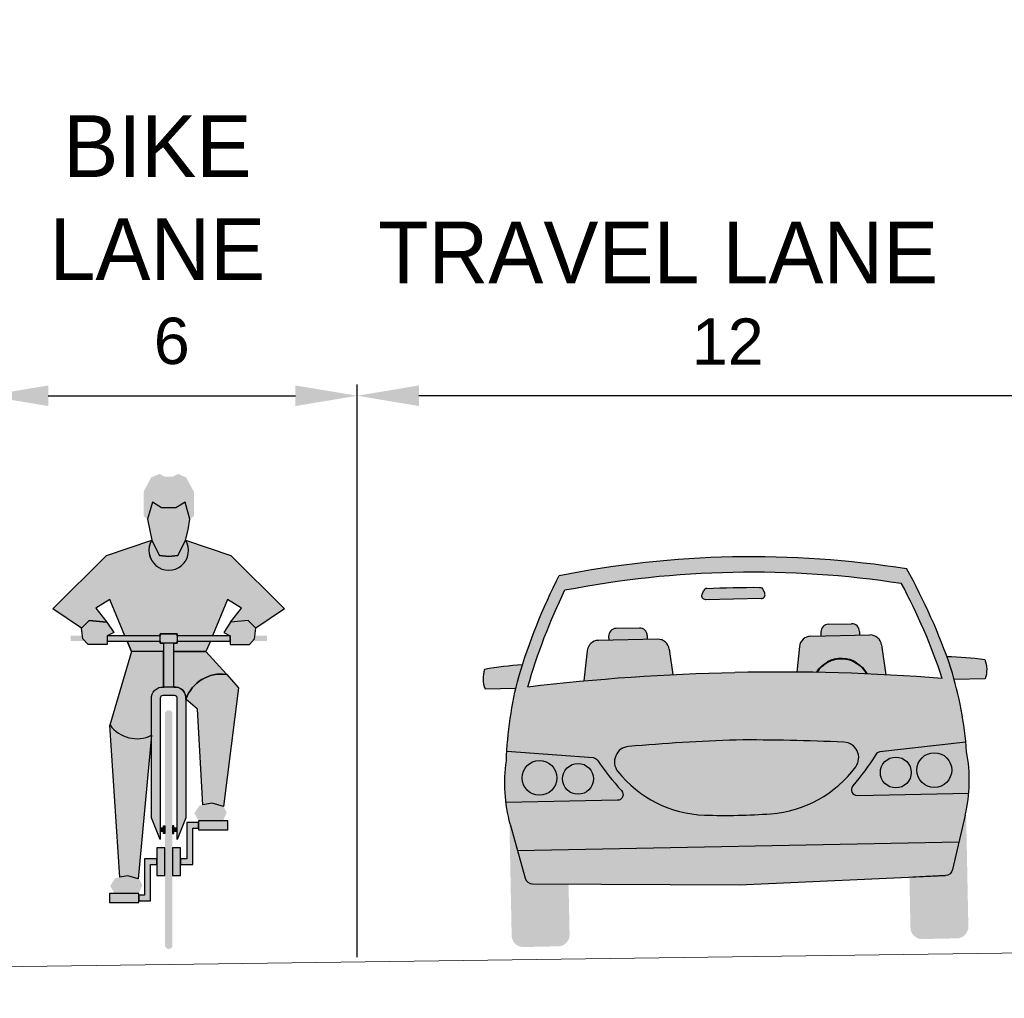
# Model space of a CAD drawing. Extents: x 3480 to 4622, y 4336 to 4703.
# Tile 28 of 33: x 4138 to 4146, y 4640 to 4648. Entities that reach past the tile are written whole.
import ezdxf

# ---------------------------------------------------------------- set-up
doc = ezdxf.new("R2010")
doc.units = 0
doc.header["$MEASUREMENT"] = 0
doc.set_wipeout_variables(frame=1)
doc.linetypes.add('Wisdot2', pattern=[0.125, 0.0625, -0.0625])
doc.layers.get('Defpoints').update_dxf_attribs({"lineweight": 25})
for name, color, linetype, lineweight in [('P_AREA', 1, 'Wisdot2', 25), ('P_MISC', 7, 'Continuous', 25), ('P_MISC_CONSTD', 7, 'Continuous', 25), ('P_MISC_TYPS', 7, 'Continuous', 25)]:
    doc.layers.add(name, color=color, linetype=linetype, lineweight=lineweight)
doc.styles.add('DOT_FONT15', font='dot_font15.shx')
doc.styles.get("Standard").update_dxf_attribs({"font": 'arial.ttf'})
doc.dimstyles.get("Standard").update_dxf_attribs({"dimtxt": 0.18, "dimasz": 0.18, "dimexe": 0.18, "dimexo": 0.0625, "dimgap": 0.09, "dimtad": 0, "dimtih": 1, "dimtoh": 1, "dimdec": 4, "dimzin": 0, "dimdsep": 46, "dimtxsty": 'Standard', "dimcen": 0.09, "dimadec": 0, "dimazin": 0, "dimtfac": 1, "dimtdec": 4, "dimtofl": 0, "dimtmove": 0, "dimatfit": 3, "dimfxl": 1, "dimtolj": 1, "dimtzin": 0, "dimarcsym": 0})

# ---------------------------------------------------------------- blocks, each defined once
blk = doc.blocks.new('*D76')
at = {"layer": 'Defpoints', "color": 0, "transparency": 16777216}
for p in [(870653.7835343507, 574548.4507873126), (870665.7835343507, 574542.8470684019), (870653.7835343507, 574540.0328224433)]:
    blk.add_point(p, dxfattribs=at)
at = {"layer": 'P_MISC', "color": 0, "lineweight": -2, "transparency": 16777216}
for p, q in [((870653.7835343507, 574540.0953224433), (870653.7835343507, 574548.6307873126)), ((870665.7835343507, 574542.9095684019), (870665.7835343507, 574548.6307873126)), ((870664.7835343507, 574548.4507873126), (870654.7835343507, 574548.4507873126))]:
    blk.add_line(p, q, dxfattribs=at)
at = {"layer": 'P_MISC', "color": 0, "transparency": 16777216}
for points in [[(870654.7835343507, 574548.6174539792), (870654.7835343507, 574548.284120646), (870653.7835343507, 574548.4507873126)], [(870664.7835343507, 574548.6174539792), (870664.7835343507, 574548.284120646), (870665.7835343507, 574548.4507873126)]]:
    blk.add_solid(points, dxfattribs=at)
at = {"layer": 'P_MISC', "color": 0, "transparency": 16777216, "insert": (870659.7835343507, 574549.3273221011), "char_height": 0.75, "attachment_point": 5}
blk.add_mtext('\\A1;12', dxfattribs=at)
blk = doc.blocks.new('*D79')
at = {"layer": 'Defpoints', "color": 0, "transparency": 16777216}
for p in [(870653.7835343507, 574548.4507873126), (870647.7828141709, 574542.8470684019), (870653.7835343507, 574539.3006347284)]:
    blk.add_point(p, dxfattribs=at)
at = {"layer": 'P_MISC', "color": 0, "lineweight": -2, "transparency": 16777216}
for p, q in [((870647.7828141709, 574542.9095684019), (870647.7828141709, 574548.6307873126)), ((870653.7835343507, 574539.3631347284), (870653.7835343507, 574548.6307873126)), ((870648.7828141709, 574548.4507873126), (870652.7835343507, 574548.4507873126))]:
    blk.add_line(p, q, dxfattribs=at)
at = {"layer": 'P_MISC', "color": 0, "transparency": 16777216}
for points in [[(870648.7828141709, 574548.6174539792), (870648.7828141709, 574548.284120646), (870647.7828141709, 574548.4507873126)], [(870652.7835343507, 574548.6174539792), (870652.7835343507, 574548.284120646), (870653.7835343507, 574548.4507873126)]]:
    blk.add_solid(points, dxfattribs=at)
at = {"layer": 'P_MISC', "color": 0, "transparency": 16777216, "insert": (870650.7831742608, 574549.3337170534), "char_height": 0.75, "attachment_point": 5}
blk.add_mtext('\\A1;6', dxfattribs=at)
blk = doc.blocks.new('BIKE_2')
at = {"layer": 'P_AREA', "linetype": 'Continuous', "lineweight": 25}
for color, points in [(250, [(0.2195320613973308, 4.441373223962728), (0.1683649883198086, 4.618335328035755), (0.07400009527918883, 4.558379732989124), (-0.07540477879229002, 4.558379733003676), (-0.1688014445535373, 4.618335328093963), (-0.2209367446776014, 4.441373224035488), (-0.2602616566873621, 4.471835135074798), (-0.2602616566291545, 4.724467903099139), (-0.1806436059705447, 4.873947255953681), (-0.09506723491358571, 4.908356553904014), (-0.04099548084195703, 4.879831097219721), (0.04055902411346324, 4.879831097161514), (0.0946307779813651, 4.908356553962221), (0.1792389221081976, 4.873947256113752), (0.2598252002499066, 4.724467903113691), (0.2598252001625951, 4.471835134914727)]), (241, [(0.07400009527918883, 4.558379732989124), (-0.07540477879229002, 4.558379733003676), (-0.1688014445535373, 4.618335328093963), (-0.2209367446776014, 4.441373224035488), (-0.1746852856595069, 4.225086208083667), (-0.09506723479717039, 4.066818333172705), (-0.000702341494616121, 4.054007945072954), (0.09463077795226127, 4.066818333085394), (0.1732806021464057, 4.225086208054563), (0.199869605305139, 4.332261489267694), (0.2195320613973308, 4.441373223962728), (0.1683649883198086, 4.618335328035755)]), (1, [(0.4525023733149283, 3.236079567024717), (0.08777870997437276, 3.236079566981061), (0.08777871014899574, 3.255742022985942), (-0.08821516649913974, 3.25574202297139), (-0.08821516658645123, 3.236079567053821), (-0.453907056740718, 3.236079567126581), (-0.6102384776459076, 3.609666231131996), (-0.7547277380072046, 3.522153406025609), (-0.6397321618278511, 3.375653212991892), (-0.8216098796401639, 3.393379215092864), (-0.9002597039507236, 3.313686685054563), (-1.197132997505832, 3.51329040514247), (-0.643679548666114, 4.065775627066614), (-0.1746852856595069, 4.225086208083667), (-0.1743036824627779, 4.225246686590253, 1.792431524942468), (0.1739184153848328, 4.225246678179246), (0.1732806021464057, 4.225086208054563), (0.64324309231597, 4.065775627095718), (1.19572831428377, 3.513290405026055), (0.8998232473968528, 3.313686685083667), (0.8202051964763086, 3.39337921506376), (0.6383274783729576, 3.37565321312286), (0.7533230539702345, 3.522153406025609), (0.6088337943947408, 3.609666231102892)]), (241, [(-0.8333775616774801, 3.144619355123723), (-0.8894602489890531, 3.205543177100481), (-0.9002597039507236, 3.313686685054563), (-0.8216098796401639, 3.393379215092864), (-0.6397321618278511, 3.375653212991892), (-0.5689771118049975, 3.268477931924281), (-0.6357847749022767, 3.236079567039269), (-0.6357847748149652, 3.144619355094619)]), (241, [(0.6383274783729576, 3.37565321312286), (0.5685406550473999, 3.268477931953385), (0.6353483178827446, 3.236079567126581), (0.6353483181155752, 3.144619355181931), (0.833015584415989, 3.144619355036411), (0.8880555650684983, 3.205543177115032), (0.8998232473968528, 3.313686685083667), (0.8202051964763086, 3.39337921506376)]), (250, [(-1.014287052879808, 3.182007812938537), (-1.014287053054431, 3.236079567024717), (-0.892364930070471, 3.236079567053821), (-0.8894602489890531, 3.205543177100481), (-0.8677868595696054, 3.182007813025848)]), (254, [(-0.6357847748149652, 3.182007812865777), (-0.08821516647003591, 3.182007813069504), (-0.08821516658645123, 3.236079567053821), (-0.6357847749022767, 3.236079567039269)]), (1, [(-0.05283764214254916, 3.072821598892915), (-0.3860566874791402, 3.072821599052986), (-0.4313399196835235, 3.18200781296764), (-0.08821516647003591, 3.182007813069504), (-0.08821516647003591, 3.161302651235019), (-0.05283764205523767, 3.161302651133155)]), (1, [(0.3846520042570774, 3.072821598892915), (0.051432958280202, 3.072821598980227), (0.05143295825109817, 3.161302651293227), (0.08777871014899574, 3.161302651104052), (0.08777871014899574, 3.1820078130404), (0.4299352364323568, 3.18200781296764)]), (254, [(0.08777871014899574, 3.1820078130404), (0.6353483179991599, 3.182007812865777), (0.6353483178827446, 3.236079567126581), (0.08777870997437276, 3.236079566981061)]), (250, [(1.01385059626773, 3.182007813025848), (0.8663821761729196, 3.18200781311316), (0.8880555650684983, 3.205543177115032), (0.8920029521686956, 3.236079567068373), (1.013850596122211, 3.236079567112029)]), (250, [(-0.08821516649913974, 1.130185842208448), (-0.1776644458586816, 1.356304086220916), (-0.1776644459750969, 2.582302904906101), (-0.1775028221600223, 2.582270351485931, -0.4692130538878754), (-0.05200719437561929, 2.706635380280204), (-0.05283764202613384, 2.707129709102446), (0.05143295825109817, 2.707129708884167), (0.05200719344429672, 2.7066353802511, -0.4692130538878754), (0.1775028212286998, 2.582270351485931), (0.1772279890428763, 2.582302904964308), (0.1772279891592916, 1.35630408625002), (0.08777871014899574, 1.130185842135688), (0.08777870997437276, 2.590123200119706), (0.08826207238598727, 2.590099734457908, 0.4692130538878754), (0.06064385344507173, 2.617469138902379), (0.06022148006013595, 2.617680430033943), (-0.06162616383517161, 2.617680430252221), (-0.0606438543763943, 2.617469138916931, 0.4692130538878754), (-0.08821516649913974, 2.590123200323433)]), (250, [(0.561614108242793, 1.324873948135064), (0.3080131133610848, 1.32487394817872), (0.2647408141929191, 1.403523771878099), (0.316876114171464, 1.482173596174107), (0.44855498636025, 1.506751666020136), (0.566529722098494, 1.473310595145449), (0.5980343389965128, 1.40843938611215)]), (254, [(-0.05380586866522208, 1.249128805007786), (-0.08821516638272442, 1.249128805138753), (-0.08821516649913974, 1.217698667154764), (-0.05380586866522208, 1.217698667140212)]), (254, [(-0.05380586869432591, 1.272738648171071), (-0.04002725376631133, 1.272738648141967), (-0.04002725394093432, 1.19408882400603), (-0.05380586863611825, 1.194088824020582)]), (254, [(0.0386225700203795, 1.194088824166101), (0.05240118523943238, 1.194088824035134), (0.05240118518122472, 1.272738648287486), (0.03862257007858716, 1.272738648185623)]), (254, [(0.05240118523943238, 1.217698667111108), (0.08777871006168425, 1.21769866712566), (0.08777871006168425, 1.249128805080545), (0.05240118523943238, 1.249128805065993)]), (254, [(0.1212197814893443, 0.9306566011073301), (0.121219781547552, 0.8736056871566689), (0.2499939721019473, 0.8736056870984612), (0.2499939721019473, 1.248160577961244), (0.3080131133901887, 1.248160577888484), (0.3080131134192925, 1.306179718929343), (0.188027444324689, 1.306179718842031), (0.1880274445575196, 0.9306566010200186)]), (254, [(-0.3094177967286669, 0.5560272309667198), (-0.309417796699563, 0.4990507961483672), (-0.1894321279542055, 0.4990507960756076), (-0.1894321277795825, 0.873605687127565), (-0.1226244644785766, 0.8736056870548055), (-0.1226244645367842, 0.9306566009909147), (-0.2513986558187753, 0.9306566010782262), (-0.2513986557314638, 0.5560272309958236)]), (250, [(-0.5620505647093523, 0.574721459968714), (-0.6053228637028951, 0.6524030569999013), (-0.5531875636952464, 0.7310528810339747), (-0.4224769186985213, 0.7565991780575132), (-0.3035339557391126, 0.722189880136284), (-0.2729975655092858, 0.6582868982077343), (-0.3094177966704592, 0.5747214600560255)])]:
    blk.add_hatch(color=color, dxfattribs=at).paths.add_polyline_path(points)
h = blk.add_hatch(color=241, dxfattribs=at)
edge = h.paths.add_edge_path()
edge.add_line((0.1732806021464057, 4.225086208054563), (0.09463077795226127, 4.066818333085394))
edge.add_line((0.09463077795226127, 4.066818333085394), (-0.000702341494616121, 4.054007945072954))
edge.add_line((-0.000702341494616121, 4.054007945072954), (-0.09506723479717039, 4.066818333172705))
edge.add_line((-0.09506723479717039, 4.066818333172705), (-0.1746852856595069, 4.225086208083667))
edge.add_line((-0.1746852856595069, 4.225086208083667), (-0.1741110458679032, 4.225019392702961))
edge.add_arc((4.510093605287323e-10, 4.117546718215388), 0.2046094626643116, 148.3144138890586, 391.685583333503)
edge.add_line((0.1741110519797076, 4.225019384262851), (0.1732806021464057, 4.225086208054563))
for points in [[(-0.1776644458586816, 2.209684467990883), (-0.1776644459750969, 2.582302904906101), (-0.1775028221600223, 2.582270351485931, -0.4692130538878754), (-0.05200719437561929, 2.706635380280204), (-0.05283764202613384, 2.707129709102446), (-0.05283764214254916, 3.072821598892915), (-0.3860566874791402, 3.072821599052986), (-0.6072593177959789, 2.313880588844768), (-0.6071274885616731, 2.31432023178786, 0.3687253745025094), (-0.177502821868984, 2.209149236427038)], [(0.5967619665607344, 2.837616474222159, 0.3538714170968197), (0.1775028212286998, 2.582270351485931, 0.4692130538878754), (0.05200719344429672, 2.7066353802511), (0.05143295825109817, 2.707129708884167), (0.051432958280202, 3.072821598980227), (0.3846520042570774, 3.072821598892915), (0.596023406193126, 2.837914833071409)], [(0.0395706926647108, 0.03957069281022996, -0.9999999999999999), (-0.03957069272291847, 0.03957069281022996), (-0.04002725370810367, 0.03988776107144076), (-0.04002725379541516, 2.427907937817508), (-0.0395706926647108, 2.427379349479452, -0.9999999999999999), (0.03957069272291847, 2.427379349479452), (0.03862256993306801, 2.427907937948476), (0.03862256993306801, 0.03988776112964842)]]:
    blk.add_hatch(color=250, dxfattribs=at).paths.add_polyline_path(points, is_closed=False)
h = blk.add_hatch(color=241, dxfattribs=at)
edge = h.paths.add_edge_path()
edge.add_line((0.566529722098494, 1.473310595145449), (0.44855498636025, 1.506751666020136))
edge.add_line((0.44855498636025, 1.506751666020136), (0.351285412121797, 1.489025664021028))
edge.add_line((0.351285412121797, 1.489025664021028), (0.2981818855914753, 2.47706407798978))
edge.add_line((0.2981818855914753, 2.47706407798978), (0.1772279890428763, 2.582302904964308))
edge.add_line((0.1772279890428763, 2.582302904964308), (0.1775028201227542, 2.582270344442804))
edge.add_arc((0.5449371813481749, 2.450839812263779), 0.3902332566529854, 82.36830833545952, 160.3179722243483, ccw=False)
edge.add_line((0.5967619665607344, 2.837616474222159), (0.596023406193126, 2.837914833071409))
edge.add_line((0.596023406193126, 2.837914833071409), (0.7218929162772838, 2.697298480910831))
edge.add_line((0.7218929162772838, 2.697298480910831), (0.566529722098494, 1.473310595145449))
h = blk.add_hatch(color=241, dxfattribs=at)
edge = h.paths.add_edge_path()
edge.add_line((-0.3162698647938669, 0.7261372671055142), (-0.4224769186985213, 0.7565991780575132))
edge.add_line((-0.4224769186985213, 0.7565991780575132), (-0.5040314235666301, 0.7408841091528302))
edge.add_line((-0.5040314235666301, 0.7408841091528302), (-0.6072593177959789, 2.313880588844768))
edge.add_line((-0.6072593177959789, 2.313880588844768), (-0.6071274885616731, 2.31432023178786))
edge.add_arc((-0.3307028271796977, 2.513421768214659), 0.3406640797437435, 215.7642305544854, 296.7250722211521)
edge.add_line((-0.177502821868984, 2.209149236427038), (-0.1776644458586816, 2.209684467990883))
edge.add_line((-0.1776644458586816, 2.209684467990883), (-0.3162698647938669, 0.7261372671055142))
at = {"layer": 'P_AREA', "color": 250, "linetype": 'Continuous', "lineweight": 25, "flags": 128}
for points in [[(0.07400009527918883, 4.558379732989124), (-0.07540477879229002, 4.558379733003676), (-0.1688014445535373, 4.618335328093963), (-0.2209367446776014, 4.441373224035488), (-0.1746852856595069, 4.225086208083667), (-0.09506723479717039, 4.066818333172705), (-0.000702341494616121, 4.054007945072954), (0.09463077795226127, 4.066818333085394), (0.1732806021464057, 4.225086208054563), (0.199869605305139, 4.332261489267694), (0.2195320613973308, 4.441373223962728), (0.1683649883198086, 4.618335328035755), (0.07400009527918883, 4.558379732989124)], [(-0.8333775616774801, 3.144619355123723), (-0.8894602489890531, 3.205543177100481), (-0.9002597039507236, 3.313686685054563), (-0.8216098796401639, 3.393379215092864), (-0.6397321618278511, 3.375653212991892), (-0.5689771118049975, 3.268477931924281), (-0.6357847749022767, 3.236079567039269), (-0.6357847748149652, 3.144619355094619), (-0.8333775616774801, 3.144619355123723)], [(0.6383274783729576, 3.37565321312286), (0.5685406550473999, 3.268477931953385), (0.6353483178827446, 3.236079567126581), (0.6353483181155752, 3.144619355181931), (0.833015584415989, 3.144619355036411), (0.8880555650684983, 3.205543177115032), (0.8998232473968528, 3.313686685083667), (0.8202051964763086, 3.39337921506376), (0.6383274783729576, 3.37565321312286)], [(-0.6357847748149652, 3.182007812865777), (-0.08821516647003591, 3.182007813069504), (-0.08821516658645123, 3.236079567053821), (-0.6357847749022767, 3.236079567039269), (-0.6357847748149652, 3.182007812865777)], [(0.08777871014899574, 3.1820078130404), (0.6353483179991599, 3.182007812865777), (0.6353483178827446, 3.236079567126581), (0.08777870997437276, 3.236079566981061), (0.08777871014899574, 3.1820078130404)], [(-0.05380586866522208, 1.249128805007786), (-0.08821516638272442, 1.249128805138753), (-0.08821516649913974, 1.217698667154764), (-0.05380586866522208, 1.217698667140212), (-0.05380586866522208, 1.249128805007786)], [(-0.05380586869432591, 1.272738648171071), (-0.04002725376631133, 1.272738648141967), (-0.04002725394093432, 1.19408882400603), (-0.05380586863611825, 1.194088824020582), (-0.05380586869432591, 1.272738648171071)], [(0.0386225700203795, 1.194088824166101), (0.05240118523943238, 1.194088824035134), (0.05240118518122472, 1.272738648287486), (0.03862257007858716, 1.272738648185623), (0.0386225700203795, 1.194088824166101)], [(0.05240118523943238, 1.217698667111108), (0.08777871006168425, 1.21769866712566), (0.08777871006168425, 1.249128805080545), (0.05240118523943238, 1.249128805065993), (0.05240118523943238, 1.217698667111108)], [(0.1212197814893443, 0.9306566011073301), (0.121219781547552, 0.8736056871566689), (0.2499939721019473, 0.8736056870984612), (0.2499939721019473, 1.248160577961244), (0.3080131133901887, 1.248160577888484), (0.3080131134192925, 1.306179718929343), (0.188027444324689, 1.306179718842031), (0.1880274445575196, 0.9306566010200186), (0.1212197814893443, 0.9306566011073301)], [(-0.3094177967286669, 0.5560272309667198), (-0.309417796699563, 0.4990507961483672), (-0.1894321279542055, 0.4990507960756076), (-0.1894321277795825, 0.873605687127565), (-0.1226244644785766, 0.8736056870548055), (-0.1226244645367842, 0.9306566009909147), (-0.2513986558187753, 0.9306566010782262), (-0.2513986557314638, 0.5560272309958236), (-0.3094177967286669, 0.5560272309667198)]]:
    blk.add_lwpolyline(points, close=True, dxfattribs=at)
for points in [[(0.1732806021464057, 4.225086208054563), (0.09463077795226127, 4.066818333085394), (-0.000702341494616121, 4.054007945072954), (-0.09506723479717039, 4.066818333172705), (-0.1746852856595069, 4.225086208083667), (-0.1741110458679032, 4.225019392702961, 1.792431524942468), (0.1741110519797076, 4.225019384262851)], [(0.566529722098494, 1.473310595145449), (0.44855498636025, 1.506751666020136), (0.351285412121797, 1.489025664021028), (0.2981818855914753, 2.47706407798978), (0.1772279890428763, 2.582302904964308), (0.1775028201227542, 2.582270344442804, -0.3538714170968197), (0.5967619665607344, 2.837616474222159), (0.596023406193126, 2.837914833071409), (0.7218929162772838, 2.697298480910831), (0.566529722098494, 1.473310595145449)], [(-0.3162698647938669, 0.7261372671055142), (-0.4224769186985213, 0.7565991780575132), (-0.5040314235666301, 0.7408841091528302), (-0.6072593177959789, 2.313880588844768), (-0.6071274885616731, 2.31432023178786, 0.3687253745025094), (-0.177502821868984, 2.209149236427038), (-0.1776644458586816, 2.209684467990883), (-0.3162698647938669, 0.7261372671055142)]]:
    blk.add_lwpolyline(points, format="xyb", close=True, dxfattribs=at)
at = {"layer": 'P_AREA', "color": 30, "linetype": 'Continuous', "lineweight": 25, "extrusion": (0, 0, -1)}
blk.add_solid([(0.08821516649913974, 3.25574202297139), (-0.08777871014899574, 3.255742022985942), (0.08821516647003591, 3.161302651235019), (-0.08777871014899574, 3.161302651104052)], dxfattribs=at)
at = {"layer": 'P_AREA', "color": 30, "linetype": 'Continuous', "lineweight": 25}
blk.add_solid([(-0.05283764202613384, 2.707129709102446), (0.05143295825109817, 2.707129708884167), (-0.05283764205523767, 3.161302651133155), (0.05143295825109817, 3.161302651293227)], dxfattribs=at)
at = {"layer": 'P_AREA', "color": 9, "linetype": 'Continuous', "lineweight": 25, "extrusion": (0, 0, -1)}
for points in [[(-0.3080131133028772, 1.230509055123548), (-0.611812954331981, 1.230509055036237), (-0.3080131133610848, 1.32487394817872), (-0.6118129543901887, 1.324873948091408)], [(0.6132176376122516, 0.479388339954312), (0.3094177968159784, 0.4793883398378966), (0.6132176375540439, 0.5747214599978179), (0.3094177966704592, 0.5747214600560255)]]:
    blk.add_solid(points, dxfattribs=at)
at = {"layer": 'P_AREA', "color": 254, "linetype": 'Continuous', "lineweight": 25, "extrusion": (0, 0, -1)}
blk.add_solid([(0.04002725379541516, 1.043715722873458), (0.1226244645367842, 1.043715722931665), (0.04002725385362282, 0.7595783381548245), (0.1226244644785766, 0.7595783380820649)], dxfattribs=at)
at = {"layer": 'P_AREA', "color": 254, "linetype": 'Continuous', "lineweight": 25}
blk.add_solid([(0.03862256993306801, 1.043715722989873), (0.03862256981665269, 0.7595783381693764), (0.1212197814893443, 1.043715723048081), (0.1212197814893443, 0.7595783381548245)], dxfattribs=at)
at = {"layer": 'P_MISC', "color": 250, "linetype": 'Continuous', "lineweight": 25}
blk.add_line((-0.4313399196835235, 3.18200781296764), (-0.3860566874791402, 3.072821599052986), dxfattribs=at)
at = {"layer": 'P_MISC', "color": 7, "linetype": 'Continuous', "lineweight": 25, "flags": 128}
for points in [[(0.4525023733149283, 3.236079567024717), (0.08777870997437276, 3.236079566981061), (0.08777871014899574, 3.255742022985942), (-0.08821516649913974, 3.25574202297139), (-0.08821516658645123, 3.236079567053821), (-0.453907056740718, 3.236079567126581), (-0.6102384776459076, 3.609666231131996), (-0.7547277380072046, 3.522153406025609), (-0.6397321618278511, 3.375653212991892), (-0.8216098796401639, 3.393379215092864), (-0.9002597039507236, 3.313686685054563), (-1.197132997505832, 3.51329040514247), (-0.643679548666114, 4.065775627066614), (-0.1746852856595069, 4.225086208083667), (-0.1743036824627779, 4.225246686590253, 1.792431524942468), (0.1739184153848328, 4.225246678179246), (0.1732806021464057, 4.225086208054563), (0.64324309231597, 4.065775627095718), (1.19572831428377, 3.513290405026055), (0.8998232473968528, 3.313686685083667), (0.8202051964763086, 3.39337921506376), (0.6383274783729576, 3.37565321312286), (0.7533230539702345, 3.522153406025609), (0.6088337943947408, 3.609666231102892), (0.4525023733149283, 3.236079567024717)], [(-0.1776644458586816, 2.209684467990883), (-0.1776644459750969, 2.582302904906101), (-0.1775028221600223, 2.582270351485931, -0.4692130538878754), (-0.05200719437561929, 2.706635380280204), (-0.05283764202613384, 2.707129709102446), (-0.05283764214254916, 3.072821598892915), (-0.3860566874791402, 3.072821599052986), (-0.6072593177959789, 2.313880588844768), (-0.6071274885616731, 2.31432023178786, 0.3687253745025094), (-0.177502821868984, 2.209149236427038)], [(0.5967619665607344, 2.837616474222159, 0.3538714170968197), (0.1775028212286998, 2.582270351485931, 0.4692130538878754), (0.05200719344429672, 2.7066353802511), (0.05143295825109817, 2.707129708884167), (0.051432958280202, 3.072821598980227), (0.3846520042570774, 3.072821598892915), (0.596023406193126, 2.837914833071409)]]:
    blk.add_lwpolyline(points, format="xyb", close=True, dxfattribs=at)
for points in [[(-0.6357847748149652, 3.182007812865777), (-0.08821516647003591, 3.182007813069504), (-0.08821516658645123, 3.236079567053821), (-0.6357847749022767, 3.236079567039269), (-0.6357847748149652, 3.182007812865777)], [(-0.3860566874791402, 3.072821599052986), (-0.4313399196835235, 3.18200781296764), (-0.08821516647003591, 3.182007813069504), (-0.08821516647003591, 3.161302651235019), (-0.05283764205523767, 3.161302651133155), (-0.05283764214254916, 3.072821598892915), (-0.3860566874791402, 3.072821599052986)], [(0.05143295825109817, 3.161302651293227), (0.08777871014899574, 3.161302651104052), (0.08777871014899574, 3.1820078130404), (0.4299352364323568, 3.18200781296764), (0.3846520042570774, 3.072821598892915), (0.051432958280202, 3.072821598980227), (0.05143295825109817, 3.161302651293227)], [(0.08777871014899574, 3.1820078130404), (0.6353483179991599, 3.182007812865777), (0.6353483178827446, 3.236079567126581), (0.08777870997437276, 3.236079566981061), (0.08777871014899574, 3.1820078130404)]]:
    blk.add_lwpolyline(points, close=True, dxfattribs=at)
at = {"layer": 'P_MISC', "color": 250, "linetype": 'Continuous', "lineweight": 25, "flags": 128}
for points in [[(-0.08821516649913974, 3.25574202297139), (0.08777871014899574, 3.255742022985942), (0.08777871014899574, 3.161302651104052), (-0.08821516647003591, 3.161302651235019), (-0.08821516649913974, 3.25574202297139)], [(-0.05283764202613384, 2.707129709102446), (0.05143295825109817, 2.707129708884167), (0.05143295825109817, 3.161302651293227), (-0.05283764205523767, 3.161302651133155), (-0.05283764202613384, 2.707129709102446)], [(0.3080131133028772, 1.230509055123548), (0.611812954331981, 1.230509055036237), (0.6118129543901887, 1.324873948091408), (0.3080131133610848, 1.32487394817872), (0.3080131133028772, 1.230509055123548)], [(-0.04002725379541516, 1.043715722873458), (-0.1226244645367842, 1.043715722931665), (-0.1226244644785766, 0.7595783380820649), (-0.04002725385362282, 0.7595783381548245), (-0.04002725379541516, 1.043715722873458)], [(0.03862256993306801, 1.043715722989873), (0.03862256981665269, 0.7595783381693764), (0.1212197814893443, 0.7595783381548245), (0.1212197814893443, 1.043715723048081), (0.03862256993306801, 1.043715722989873)], [(-0.6132176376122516, 0.479388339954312), (-0.3094177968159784, 0.4793883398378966), (-0.3094177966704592, 0.5747214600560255), (-0.6132176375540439, 0.5747214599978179), (-0.6132176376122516, 0.479388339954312)]]:
    blk.add_lwpolyline(points, close=True, dxfattribs=at)
blk.add_lwpolyline([(-0.08821516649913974, 1.130185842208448), (-0.1776644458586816, 1.356304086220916), (-0.1776644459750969, 2.582302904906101), (-0.1775028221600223, 2.582270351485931, -0.4692130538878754), (-0.05200719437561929, 2.706635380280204), (-0.05283764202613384, 2.707129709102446), (0.05143295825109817, 2.707129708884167), (0.05200719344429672, 2.7066353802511, -0.4692130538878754), (0.1775028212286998, 2.582270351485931), (0.1772279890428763, 2.582302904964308), (0.1772279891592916, 1.35630408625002), (0.08777871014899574, 1.130185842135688), (0.08777870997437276, 2.590123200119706), (0.08826207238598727, 2.590099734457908, 0.4692130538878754), (0.06064385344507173, 2.617469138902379), (0.06022148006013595, 2.617680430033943), (-0.06162616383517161, 2.617680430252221), (-0.0606438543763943, 2.617469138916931, 0.4692130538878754), (-0.08826207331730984, 2.590099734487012), (-0.08821516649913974, 2.590123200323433), (-0.08821516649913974, 1.130185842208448)], format="xyb", close=True, dxfattribs=at)
blk = doc.blocks.new('BLOCK-Typicals-existing and proposed w wipeout')
at = {"lineweight": -2}
e = blk.add_wipeout([(6.115418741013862, 90.26699349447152), (126.08625364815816, 90.26699349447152), (126.08625364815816, 3.5004960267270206), (6.115418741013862, 3.5004960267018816)], dxfattribs=at)
e.dxf.layer = 'P_MISC'
e.dxf.unprotected_set("ltscale", 0)
at = {"layer": 'P_AREA', "lineweight": 15}
for points in [[(57.67546604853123, 23.09906043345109, -0.086393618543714), (63.12093909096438, 23.20799192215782, -0.04281641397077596), (63.78386729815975, 21.66708113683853, -0.001415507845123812), (63.97786671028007, 21.65141216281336, 0.007604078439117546), (63.92528294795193, 21.83408464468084, 0.04420107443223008), (63.20504834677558, 23.44499563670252, 0.08890074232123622), (57.58194580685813, 23.33251083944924, 0.04420107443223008), (56.92671108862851, 21.69408489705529, 0.007604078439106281), (56.88147484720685, 21.50945561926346, -0.001415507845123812), (57.07469242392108, 21.53287049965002, -0.04281641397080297)], [(64.47151471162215, 21.97384838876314, 0.03284093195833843), (63.85831346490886, 22.02216214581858, -0.02983297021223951), (63.9778667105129, 21.65141216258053), (64.477764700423, 21.6614121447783, 0.1846606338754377)], [(56.37532686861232, 21.81189188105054, -0.03284093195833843), (56.98610538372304, 21.88469018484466, 0.02983297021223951), (56.88147484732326, 21.50945561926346), (56.38157685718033, 21.49945563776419, -0.1846606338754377)], [(60.42599701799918, 21.76408477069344, -0.02586216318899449), (63.97786671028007, 21.65141216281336, -0.04136382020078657), (64.16511255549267, 20.63621065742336), (62.77522359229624, 20.47781806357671, 0.2281078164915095), (62.70642091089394, 20.43448915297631, -0.03527836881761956), (62.3353070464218, 19.92631981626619, 0.6452431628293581), (62.40880725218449, 19.77210074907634), (64.21233256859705, 19.808178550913, -0.03581183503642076), (64.15647965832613, 19.45490831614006), (64.0562326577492, 19.02365274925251), (56.90826117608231, 18.88066440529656), (56.79084756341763, 19.30756587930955, -0.03581183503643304), (56.72091132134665, 19.65831982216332), (58.52443663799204, 19.69439762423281, 0.6452431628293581), (58.59171050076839, 19.85143274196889, -0.03527836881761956), (58.20057077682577, 20.34435392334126, 0.2281078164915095), (58.13009032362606, 20.38489660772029), (56.73497882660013, 20.48757792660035, -0.04136382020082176), (56.88147484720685, 21.50945561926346, -0.02586216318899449)], [(64.21233256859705, 19.808178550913, 0.0676935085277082), (64.17867505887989, 20.48118200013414, 0.006225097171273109), (64.16511255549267, 20.63621065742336), (62.77522359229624, 20.47781806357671, 0.2281078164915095), (62.70642091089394, 20.43448915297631, -0.03527836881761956), (62.3353070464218, 19.92631981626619, 0.6452431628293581), (62.40880725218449, 19.77210074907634)], [(56.72091132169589, 19.65831982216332, -0.0676935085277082), (56.72762709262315, 20.33213090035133, -0.006225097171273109), (56.73497882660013, 20.48757792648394), (58.13009032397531, 20.38489660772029, -0.2281078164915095), (58.20057077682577, 20.34435392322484, 0.03527836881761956), (58.59171050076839, 19.85143274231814, -0.6452431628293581), (58.52443663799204, 19.69439762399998)], [(56.90826117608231, 18.88066440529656), (64.0562326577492, 19.02365274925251), (63.95133523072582, 18.57239137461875, -0.3363806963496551), (63.83513456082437, 18.4758172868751), (60.49474689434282, 18.3272860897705), (57.15109147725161, 18.34210938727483, -0.3363806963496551), (57.03112156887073, 18.43395910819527)]]:
    blk.add_hatch(color=4, dxfattribs=at).paths.add_polyline_path(points)
at = {"layer": 'P_AREA', "lineweight": 30}
blk.add_hatch(color=250, dxfattribs=at).paths.add_polyline_path([(59.95585462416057, 22.94213793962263), (60.85335587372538, 22.96009159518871, 0.5349056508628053), (60.90932740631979, 23.04771676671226), (60.88452205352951, 23.10418126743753, 0.2955889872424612), (60.8277535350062, 23.14154145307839, 0.01365192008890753), (59.96782299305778, 23.12429421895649), (59.97418043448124, 23.1244665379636, 0.2955889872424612), (59.91895144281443, 23.08486594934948), (59.8964240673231, 23.0274546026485, 0.5349056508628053)])
at = {"layer": 'P_AREA', "lineweight": 40}
for points in [[(57.98376428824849, 21.62818747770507, -0.01050449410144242), (59.42441353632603, 21.72943705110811), (59.36455856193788, 22.14118630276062, 0.3782424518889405), (59.17525955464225, 22.30167524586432), (59.00878394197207, 22.29834506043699), (59.0075339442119, 22.36083230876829, 0.414213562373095), (58.88005945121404, 22.48330681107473), (58.50513595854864, 22.47580682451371, 0.414213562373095), (58.38266145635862, 22.34833233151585), (58.38391145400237, 22.28584508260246), (58.21743584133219, 22.28251489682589, 0.378242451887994), (58.03470656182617, 22.11458388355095)], [(62.87171076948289, 21.72596618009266, 0.01050449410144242), (61.4281648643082, 21.76952018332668), (61.47150524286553, 22.18333375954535, -0.3782424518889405), (61.65423452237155, 22.35126477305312), (61.82071013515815, 22.35459495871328), (61.81946013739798, 22.41708220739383, -0.414213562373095), (61.94193463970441, 22.54455670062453), (62.31685813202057, 22.55205668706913, -0.414213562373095), (62.44433262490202, 22.42958218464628), (62.44558262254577, 22.36709493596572), (62.61205823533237, 22.37042512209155, -0.378242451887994), (62.801357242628, 22.20993617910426)]]:
    blk.add_hatch(color=253, dxfattribs=at).paths.add_polyline_path(points)
at = {"layer": 'P_AREA', "linetype": 'Continuous', "lineweight": 15}
for points in [[(64.12130646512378, 19.30359570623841), (63.95133523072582, 18.57239137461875, -0.3363806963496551), (63.83513456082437, 18.4758172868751), (63.2528347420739, 18.44992517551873), (63.26918377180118, 17.63263900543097, 0.414213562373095), (63.46039551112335, 17.44892725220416), (64.02278075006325, 17.46017723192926, 0.414213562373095), (64.20649250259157, 17.65138897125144), (64.16931063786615, 19.51010629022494), (64.16868197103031, 19.51023748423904, -0.005666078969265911), (64.15647965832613, 19.45490831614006), (63.95133523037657, 18.57239137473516)], [(56.83204392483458, 19.1577809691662), (57.03112156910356, 18.43395910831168, 0.3363806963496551), (57.15109147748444, 18.34210938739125), (57.733960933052, 18.33952537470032), (57.75030996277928, 17.52223920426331, -0.414213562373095), (57.56659820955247, 17.33102746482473), (57.00421297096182, 17.31977748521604, -0.414213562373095), (56.81300123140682, 17.50348923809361), (56.77581936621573, 19.36220655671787), (56.77644228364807, 19.3623627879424, 0.005666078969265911), (56.79084756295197, 19.30756587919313), (57.03112156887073, 18.43395910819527)]]:
    blk.add_hatch(color=250, dxfattribs=at).paths.add_polyline_path(points)
at = {"layer": 'P_MISC_CONSTD', "true_color": 0xfafafa}
h = blk.add_hatch(color=7, dxfattribs=at)
edge = h.paths.add_edge_path()
edge.add_arc((63.65543159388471, 20.18440647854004), 0.2812488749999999, -47.00000548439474, 312.9999945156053)
h = blk.add_hatch(color=7, dxfattribs=at)
edge = h.paths.add_edge_path()
edge.add_arc((57.26232063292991, 20.05651839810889), 0.2812488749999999, -47.00000548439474, 312.9999945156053)
h = blk.add_hatch(color=7, dxfattribs=at)
edge = h.paths.add_edge_path()
edge.add_arc((57.88714362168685, 20.04174992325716), 0.2499989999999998, -47.00000548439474, 312.9999945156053)
h = blk.add_hatch(color=7, dxfattribs=at)
edge = h.paths.add_edge_path()
edge.add_arc((63.03169908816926, 20.1446618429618), 0.2499989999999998, -47.00000548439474, 312.9999945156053)
at = {"layer": 'P_MISC_CONSTD', "color": 250}
for p, q in [((59.89642406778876, 23.02745460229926), (59.91895144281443, 23.08486594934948)), ((60.85335587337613, 22.96009159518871), (59.95585462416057, 22.94213793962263)), ((60.90932740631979, 23.04771676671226), (60.88452205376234, 23.10418126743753)), ((58.88005945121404, 22.48330681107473), (58.50513595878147, 22.47580682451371)), ((61.94193463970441, 22.54455670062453), (62.31685813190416, 22.55205668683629)), ((58.38266145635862, 22.34833233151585), (58.38391145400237, 22.28584508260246)), ((59.00753394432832, 22.36083230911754), (59.00878394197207, 22.29834506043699)), ((61.65423452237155, 22.35126477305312), (62.61205823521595, 22.3704251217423)), ((61.8194601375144, 22.41708220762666), (61.82071013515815, 22.35459495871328)), ((62.44433262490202, 22.42958218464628), (62.44558262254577, 22.36709493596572)), ((59.17525955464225, 22.30167524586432), (58.21743584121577, 22.28251489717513)), ((61.47150524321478, 22.18333375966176), (61.4281648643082, 21.76952018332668)), ((62.801357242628, 22.20993617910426), (62.87171076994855, 21.72596618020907)), ((58.03470656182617, 22.11458388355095), (57.98376428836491, 21.62818747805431)), ((59.36455856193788, 22.14118630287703), (59.42441353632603, 21.72943705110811)), ((63.83513456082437, 18.4758172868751), (63.30492362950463, 18.45224132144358))]:
    blk.add_line(p, q, dxfattribs=at)
at = {"layer": 'P_MISC_CONSTD', "color": 250, "lineweight": 30}
for p, q in [((64.15647965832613, 19.45490831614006), (63.95133523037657, 18.57239137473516)), ((56.79084756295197, 19.30756587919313), (57.03112156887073, 18.43395910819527)), ((57.15109147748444, 18.34210938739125), (60.49474689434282, 18.3272860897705)), ((60.49474689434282, 18.3272860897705), (63.83513456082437, 18.4758172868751))]:
    blk.add_line(p, q, dxfattribs=at)
at = {"layer": 'P_MISC_CONSTD', "color": 7, "lineweight": 30}
blk.add_line((56.90826117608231, 18.88066440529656), (64.0562326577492, 19.02365274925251), dxfattribs=at)
at = {"layer": 'P_MISC_CONSTD', "color": 250, "lineweight": 30, "flags": 128}
for points in [[(63.85833201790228, 22.02217933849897, -0.03284093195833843), (64.47153306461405, 21.97386304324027, -0.1846606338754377), (64.47778175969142, 21.66142677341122), (63.97788372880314, 21.65142886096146)], [(56.98612336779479, 21.88473582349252, 0.03284093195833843), (56.37534455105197, 21.81194004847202, 0.1846606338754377), (56.38159324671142, 21.49950377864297), (56.88149127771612, 21.50950169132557)]]:
    blk.add_lwpolyline(points, format="xyb", dxfattribs=at)
at = {"layer": 'P_MISC_CONSTD', "color": 7, "lineweight": 30, "flags": 128}
blk.add_lwpolyline([(61.0106369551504, 19.47747372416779, 0.2192952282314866), (62.3831589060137, 20.23819997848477, 0.5988993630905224), (62.19290578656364, 20.63582078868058, 0.01269576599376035), (60.44787197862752, 20.67055791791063, 0.01269576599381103), (58.70562341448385, 20.56606103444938, 0.5988993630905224), (58.53142418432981, 20.16114970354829, 0.2192952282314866), (59.93327114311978, 19.45592204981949), (59.93312747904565, 19.45592698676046, 0.02718347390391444), (61.0106369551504, 19.47747372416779)], format="xyb", close=True, dxfattribs=at)
for points in [[(64.16511255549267, 20.63621065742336), (62.77522359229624, 20.47781806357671, 0.2281078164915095), (62.70642091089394, 20.43448915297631, -0.03527836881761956), (62.3353070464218, 19.92631981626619, 0.6452431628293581), (62.40880725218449, 19.77210074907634), (64.21233256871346, 19.80817855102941)], [(56.73497882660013, 20.48757792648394), (58.13009032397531, 20.38489660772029, -0.2281078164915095), (58.20057077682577, 20.34435392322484, 0.03527836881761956), (58.59171050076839, 19.85143274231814, -0.6452431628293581), (58.52443663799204, 19.69439762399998), (56.72091132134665, 19.65831982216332)]]:
    blk.add_lwpolyline(points, format="xyb", dxfattribs=at)
at = {"layer": 'P_MISC_CONSTD', "color": 250, "lineweight": 30}
for centre, radius in [((63.65543159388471, 20.18440647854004), 0.2812488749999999), ((57.26232063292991, 20.05651839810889), 0.2812488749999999), ((57.88714362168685, 20.04174992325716), 0.2499989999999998), ((63.03169908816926, 20.1446618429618), 0.2499989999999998)]:
    blk.add_circle(centre, radius, dxfattribs=at)
at = {"layer": 'P_MISC_CONSTD', "color": 250, "lineweight": 30, "extrusion": (0, 0, -1)}
for centre, radius, start, end in [((-60.70731839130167, 7.700860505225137), 15.94103026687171, 78.69344211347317, 99.01456887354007), ((-66.50311319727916, 18.8145497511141), 9.999960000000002, 16.73554445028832, 26.85909502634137), ((-62.973816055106, 20.11462010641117), 6.249974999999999, 1.994402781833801, 14.6382525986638), ((-59.20132872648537, 19.97053689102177), 2.499989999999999, 344.621788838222, 8.316327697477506), ((-63.82958191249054, 18.60069339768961), 0.1249994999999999, 193.0862221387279, 267.4540054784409)]:
    blk.add_arc(centre, radius, start, end, dxfattribs=at)
at = {"layer": 'P_MISC_CONSTD', "color": 250, "extrusion": (0, 0, -1)}
for centre, radius, start, end in [((-60.71106838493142, 7.513398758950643), 15.87853051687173, 78.97854700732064, 98.72946395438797), ((-60.7135683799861, 7.388424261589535), 15.75353101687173, 87.28670115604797, 90.41529640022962), ((-60.82730052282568, 23.07904334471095), 0.06249975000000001, 90.41529640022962, 156.2836926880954), ((-66.50311319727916, 18.8145497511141), 9.812460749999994, 16.08287206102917, 25.88968147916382), ((-59.95460513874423, 23.00462519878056), 0.06249974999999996, 268.854005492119, 21.42431830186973), ((-61.113495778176, -12.60390203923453), 34.3748625, 83.25256549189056, 88.854005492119)]:
    blk.add_arc(centre, radius, start, end, dxfattribs=at)
at = {"layer": 'P_MISC_CONSTD', "color": 250, "lineweight": 30}
for centre, radius, start, end in [((54.47170061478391, 18.57387283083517), 9.999959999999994, 19.02753345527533, 29.15108406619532), ((57.946181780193, 20.01404708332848), 6.249974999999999, 4.286391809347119, 16.93024162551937), ((61.72141329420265, 20.0209487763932), 2.499989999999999, 346.9137778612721, 10.60831671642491), ((57.15164562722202, 18.46710765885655), 0.1249994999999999, 195.378211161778, 269.7459945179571)]:
    blk.add_arc(centre, radius, start, end, dxfattribs=at)
at = {"layer": 'P_MISC_CONSTD', "color": 250}
for centre, radius, start, end in [((59.97713251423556, 23.06203654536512), 0.06249974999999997, 92.70728544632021, 158.5756816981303), ((54.47170061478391, 18.57387283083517), 9.812460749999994, 18.3748610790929, 28.18167049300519), ((60.85210587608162, 23.02257884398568), 0.06249974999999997, 271.145994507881, 23.71630731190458), ((61.11349577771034, -12.6039020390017), 34.37486249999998, 85.54455452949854, 91.14599450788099)]:
    blk.add_arc(centre, radius, start, end, dxfattribs=at)
at = {"layer": 'P_MISC_CONSTD', "color": 250, "lineweight": 25}
for centre, radius, start, end in [((58.88255944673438, 22.35833231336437), 0.1249994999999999, 1.145994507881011, 91.14599450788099), ((61.94443463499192, 22.41958220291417), 0.1249994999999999, 91.14599450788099, 181.145994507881), ((62.31935812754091, 22.42708218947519), 0.1249994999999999, 1.145994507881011, 91.14599450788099), ((58.50763595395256, 22.35083232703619), 0.1249994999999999, 91.14599450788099, 181.145994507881), ((61.65798451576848, 22.16380302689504), 0.1874992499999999, 91.14599450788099, 174.0209781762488), ((62.61580822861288, 22.18296337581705), 0.1874992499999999, 8.271010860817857, 91.14599450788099), ((58.2211858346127, 22.09505315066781), 0.1874992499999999, 91.14599450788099, 174.0209781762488), ((59.17900954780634, 22.11421349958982), 0.1874992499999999, 8.271010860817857, 91.14599450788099), ((60.6174261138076, 22.21180506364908), 1.249995, 188.2709979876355, 188.2710108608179), ((59.56598175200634, 22.05895882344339), 0.1874992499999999, 188.2709295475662, 188.2710108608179)]:
    blk.add_arc(centre, radius, start, end, dxfattribs=at)
at = {"layer": 'P_MISC_CONSTD', "color": 250, "lineweight": 40}
blk.add_arc((62.15002134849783, 21.51726708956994), 0.4687481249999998, 28.42816005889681, 148.0918722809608, dxfattribs=at)
at = {"layer": 'P_MISC_TYPS', "lineweight": 20}
blk.add_line((66.38580627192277, 17.24459753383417), (40.30742744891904, 16.88902170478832), dxfattribs=at)
at = {"layer": 'P_AREA', "color": 250, "linetype": 'Continuous', "lineweight": 25, "xscale": 1.566343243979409, "yscale": 1.566343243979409, "zscale": 1.566343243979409, "rotation": 359.9999945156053}
blk.add_blockref('BIKE_2', (51.26112307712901, 17.28853444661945), dxfattribs=at)
at = {"layer": 'P_MISC', "lineweight": 30, "char_height": 1, "attachment_point": 1, "style": 'DOT_FONT15'}
for s, width, insert in [('\\pxqc;BIKE\\PLANE', 1, (50.57664486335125, 30.78249465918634)), ('TRAVEL LANE', 11.57660847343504, (54.65151012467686, 29.06224404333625))]:
    blk.add_mtext_dynamic_manual_height_columns(s, width=width, gutter_width=10, heights=[0], dxfattribs=dict(at, insert=insert))
at = {"layer": 'P_MISC'}
for p1, p2, picture, middle in [((48.31015313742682, 20.63888019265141), (54.310873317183, 17.09244651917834), '*D79', (51.3105132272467, 27.12552884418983)), ((66.310873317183, 20.63888019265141), (54.310873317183, 17.82463423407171), '*D76', (60.310873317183, 27.11913389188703))]:
    dim = blk.add_linear_dim(base=(54.310873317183, 26.24259910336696), p1=p1, p2=p2, dimstyle='Standard', override={"dimtxt": 0.75, "dimasz": 1, "dimgap": 0.5, "dimtad": 1, "dimdec": 0}, dxfattribs=at)
    dim.commit()
    dim.dimension.update_dxf_attribs({"geometry": picture, "text_midpoint": middle, "insert": (-870599.4726610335, -574522.2081882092)})

msp = doc.modelspace()

# ---------------------------------------------------------------- block references
at = {"layer": 'P_MISC_TYPS', "xscale": 0.5, "yscale": 0.5, "zscale": 0.5}
msp.add_blockref('BLOCK-Typicals-existing and proposed w wipeout', (4113.711511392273, 4631.511434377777), dxfattribs=at)

doc.saveas('drawing.dxf')
